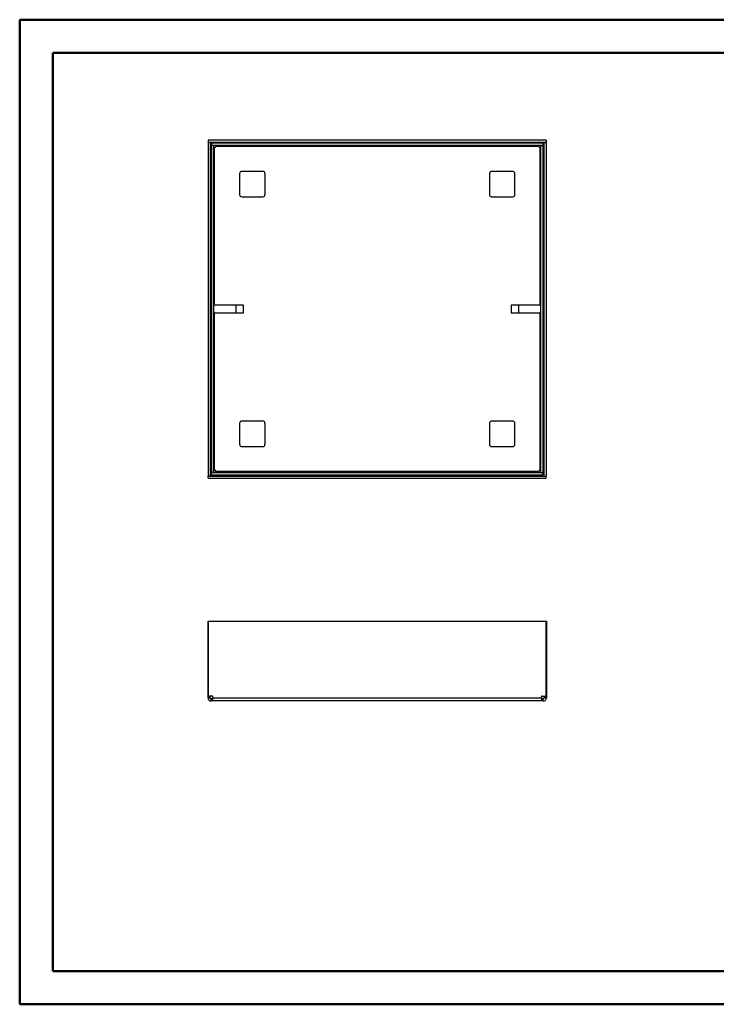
# Model space of a CAD drawing. Header units: millimetres. Extents: x 0 to 420, y 0 to 297.
# Tile 1 of 2: x 0 to 210, y 0 to 297. Entities that reach past the tile are written whole.
import ezdxf

# ---------------------------------------------------------------- set-up
doc = ezdxf.new("R2010")
doc.units = ezdxf.units.MM

msp = doc.modelspace()

# ---------------------------------------------------------------- linework, layer by layer
at = {"color": 7, "linetype": 'Continuous', "lineweight": 50}
for p, q in [((0.38, 0.21), (0.38, 297.21)), ((0.38, 297.21), (420.38, 297.21)), ((10.38, 10.21), (10.38, 287.21)), ((10.38, 287.21), (410.38, 287.21)), ((10.38, 10.21), (410.38, 10.21)), ((0.38, 0.21), (420.38, 0.21))]:
    msp.add_line(p, q, dxfattribs=at)
at = {"color": 7, "linetype": 'Continuous', "lineweight": 25}
for p, q in [((57.16, 260.2), (57.16, 159.56)), ((57.83, 260.2), (57.16, 260.2)), ((159.13, 260.88), (57.2, 260.88)), ((57.2, 260.88), (57.2, 260.21)), ((159.13, 260.21), (57.2, 260.21)), ((57.83, 260.2), (57.83, 159.56)), ((58.1, 160.36), (58.1, 259.4)), ((58.1, 259.4), (58.2, 259.4)), ((58.16, 259.28), (58.16, 160.65)), ((58.83, 259.28), (58.16, 259.28)), ((158.13, 259.96), (58.2, 259.96)), ((58.2, 259.96), (58.2, 259.3)), ((158.13, 259.3), (58.2, 259.3)), ((58.83, 259.28), (58.83, 160.65)), ((59.1, 211.13), (59.1, 258.65)), ((59.15, 258.65), (59.1, 258.65)), ((59.48, 259.03), (156.85, 259.03)), ((59.48, 259.03), (59.48, 258.98)), ((156.85, 258.98), (156.85, 259.03)), ((157.23, 258.65), (157.18, 258.65)), ((157.23, 258.65), (157.23, 211.13)), ((157.5, 160.65), (157.5, 259.28)), ((157.5, 259.28), (158.16, 259.28)), ((158.13, 259.96), (158.13, 259.3)), ((158.13, 259.4), (158.23, 259.4)), ((158.16, 160.65), (158.16, 259.28)), ((158.23, 259.4), (158.23, 160.36)), ((158.5, 159.56), (158.5, 260.2)), ((158.5, 260.2), (159.16, 260.2)), ((159.13, 260.88), (159.13, 260.21)), ((159.16, 159.56), (159.16, 260.2)), ((66.66, 250.8), (66.66, 244.46)), ((73.66, 251.46), (67.33, 251.46)), ((74.33, 244.46), (74.33, 250.8)), ((142, 250.8), (142, 244.46)), ((149, 251.46), (142.66, 251.46)), ((149.66, 244.46), (149.66, 250.8)), ((67.33, 243.8), (73.66, 243.8)), ((142.66, 243.8), (149, 243.8)), ((58.83, 211.13), (59.1, 211.13)), ((67.83, 211.13), (59.1, 211.13)), ((65.5, 211.13), (65.5, 208.8)), ((67.83, 208.8), (67.83, 211.13)), ((157.23, 211.13), (148.5, 211.13)), ((148.5, 211.13), (148.5, 208.8)), ((150.83, 208.8), (150.83, 211.13)), ((157.23, 211.13), (157.5, 211.13)), ((59.1, 208.8), (58.83, 208.8)), ((59.1, 161.28), (59.1, 208.8)), ((59.1, 208.8), (67.83, 208.8)), ((148.5, 208.8), (157.23, 208.8)), ((157.23, 208.8), (157.23, 161.28)), ((157.5, 208.8), (157.23, 208.8)), ((66.66, 175.46), (66.66, 169.13)), ((73.66, 176.13), (67.33, 176.13)), ((74.33, 169.13), (74.33, 175.46)), ((142, 175.46), (142, 169.13)), ((149, 176.13), (142.66, 176.13)), ((149.66, 169.13), (149.66, 175.46)), ((67.33, 168.46), (73.66, 168.46)), ((142.66, 168.46), (149, 168.46)), ((58.83, 160.65), (58.16, 160.65)), ((58.2, 159.96), (58.2, 160.63)), ((58.2, 160.63), (158.13, 160.63)), ((59.1, 161.28), (59.15, 161.28)), ((59.48, 160.95), (59.48, 160.9)), ((156.85, 160.9), (59.48, 160.9)), ((156.85, 160.9), (156.85, 160.95)), ((157.18, 161.28), (157.23, 161.28)), ((157.5, 160.65), (158.16, 160.65)), ((158.13, 159.96), (158.13, 160.63)), ((57.83, 159.56), (57.16, 159.56)), ((57.2, 158.88), (57.2, 159.55)), ((57.2, 159.55), (159.13, 159.55)), ((57.2, 158.88), (159.13, 158.88)), ((58.2, 160.36), (58.1, 160.36)), ((58.2, 159.96), (158.13, 159.96)), ((58.65, 159.81), (58.65, 159.96)), ((157.68, 159.81), (58.65, 159.81)), ((157.68, 159.96), (157.68, 159.81)), ((158.23, 160.36), (158.13, 160.36)), ((158.5, 159.56), (159.16, 159.56)), ((159.13, 158.88), (159.13, 159.55)), ((57.2, 115.81), (57.16, 115.81)), ((57.16, 115.81), (57.16, 93.21)), ((57.2, 93.21), (57.2, 115.81)), ((57.2, 115.81), (159.13, 115.81)), ((159.13, 93.21), (159.13, 115.81)), ((159.13, 115.81), (159.16, 115.81)), ((159.16, 115.81), (159.16, 93.21)), ((57.16, 93.21), (57.2, 93.21)), ((57.16, 93.04), (57.16, 93.21)), ((57.16, 93.04), (57.83, 93.04)), ((57.16, 92.66), (57.16, 93.04)), ((57.16, 92.66), (57.83, 92.66)), ((58.48, 93.21), (57.2, 93.21)), ((57.83, 93.04), (57.83, 93.21)), ((57.83, 92.66), (57.83, 93.04)), ((58.1, 91.73), (58.1, 92.39)), ((58.48, 92.39), (58.1, 92.39)), ((58.48, 91.73), (58.48, 92.39)), ((58.65, 92.39), (58.48, 92.39)), ((58.65, 92.66), (58.65, 93.04)), ((58.65, 92.66), (157.68, 92.66)), ((157.68, 92.66), (157.68, 93.04)), ((157.85, 92.39), (157.68, 92.39)), ((157.85, 93.21), (159.13, 93.21)), ((157.85, 91.73), (157.85, 92.39)), ((158.23, 92.39), (157.85, 92.39)), ((158.23, 91.73), (158.23, 92.39)), ((158.5, 93.21), (158.5, 93.04)), ((159.16, 93.04), (158.5, 93.04)), ((158.5, 93.04), (158.5, 92.66)), ((159.16, 92.66), (158.5, 92.66)), ((159.16, 93.21), (159.13, 93.21)), ((159.16, 93.21), (159.16, 93.04)), ((159.16, 93.04), (159.16, 92.66)), ((58.48, 91.73), (58.1, 91.73)), ((58.65, 91.73), (58.48, 91.73)), ((157.68, 91.73), (58.65, 91.73)), ((157.85, 91.73), (157.68, 91.73)), ((158.23, 91.73), (157.85, 91.73))]:
    msp.add_line(p, q, dxfattribs=at)
for centre, radius, start, end in [((59.15, 258.98), 0.333, 270, 0), ((157.18, 258.98), 0.333, 180, 270), ((67.33, 250.8), 0.667, 90, 180), ((73.66, 250.8), 0.667, 0, 90), ((142.66, 250.8), 0.667, 90, 180), ((149, 250.8), 0.667, 0, 90), ((67.33, 244.46), 0.667, 180, 270), ((73.66, 244.46), 0.667, 270, 0), ((142.66, 244.46), 0.667, 180, 270), ((149, 244.46), 0.667, 270, 0), ((67.33, 175.46), 0.667, 90, 180), ((73.66, 175.46), 0.667, 0, 90), ((142.66, 175.46), 0.667, 90, 180), ((149, 175.46), 0.667, 0, 90), ((67.33, 169.13), 0.667, 180, 270), ((73.66, 169.13), 0.667, 270, 0), ((142.66, 169.13), 0.667, 180, 270), ((149, 169.13), 0.667, 270, 0), ((59.15, 160.95), 0.333, 0, 90), ((157.18, 160.95), 0.333, 90, 180), ((58.48, 93.04), 0.167, 0, 90), ((157.85, 93.04), 0.167, 90, 180)]:
    msp.add_arc(centre, radius, start, end, dxfattribs=at)
for points in [[(58.1, 259.4), (58.06, 259.4), (57.99, 259.4), (57.9, 259.4), (57.84, 259.4), (57.83, 259.4), (57.83, 259.4)], [(59.1, 258.65), (59.06, 258.65), (58.99, 258.65), (58.9, 258.65), (58.84, 258.65), (58.83, 258.65), (58.83, 258.65)], [(59.48, 259.3), (59.48, 259.29), (59.48, 259.29), (59.48, 259.22), (59.48, 259.14), (59.48, 259.07), (59.48, 259.03)], [(156.85, 259.03), (156.85, 259.07), (156.85, 259.14), (156.85, 259.22), (156.85, 259.29), (156.85, 259.29), (156.85, 259.3)], [(157.5, 258.65), (157.49, 258.65), (157.49, 258.65), (157.42, 258.65), (157.34, 258.65), (157.27, 258.65), (157.23, 258.65)], [(158.5, 259.4), (158.49, 259.4), (158.49, 259.4), (158.42, 259.4), (158.34, 259.4), (158.27, 259.4), (158.23, 259.4)], [(58.83, 161.28), (58.83, 161.28), (58.84, 161.28), (58.9, 161.28), (58.99, 161.28), (59.06, 161.28), (59.1, 161.28)], [(59.48, 160.9), (59.48, 160.86), (59.48, 160.79), (59.48, 160.71), (59.48, 160.64), (59.48, 160.64), (59.48, 160.63)], [(156.85, 160.63), (156.85, 160.64), (156.85, 160.64), (156.85, 160.71), (156.85, 160.79), (156.85, 160.86), (156.85, 160.9)], [(157.23, 161.28), (157.27, 161.28), (157.34, 161.28), (157.42, 161.28), (157.49, 161.28), (157.49, 161.28), (157.5, 161.28)], [(57.83, 160.36), (57.83, 160.36), (57.84, 160.36), (57.9, 160.36), (57.99, 160.36), (58.06, 160.36), (58.1, 160.36)], [(58.65, 159.81), (58.65, 159.78), (58.65, 159.71), (58.65, 159.62), (58.65, 159.56), (58.65, 159.55), (58.65, 159.55)], [(157.68, 159.55), (157.68, 159.55), (157.68, 159.56), (157.68, 159.62), (157.68, 159.71), (157.68, 159.78), (157.68, 159.81)], [(158.23, 160.36), (158.27, 160.36), (158.34, 160.36), (158.42, 160.36), (158.49, 160.36), (158.49, 160.36), (158.5, 160.36)], [(57.16, 92.66), (57.18, 92.54), (57.21, 92.29), (57.42, 91.98), (57.73, 91.77), (57.98, 91.74), (58.1, 91.73)], [(57.83, 92.66), (57.83, 92.62), (57.84, 92.55), (57.9, 92.47), (57.99, 92.4), (58.06, 92.4), (58.1, 92.39)], [(58.65, 91.73), (58.65, 91.74), (58.65, 91.77), (58.65, 91.98), (58.65, 92.29), (58.65, 92.54), (58.65, 92.66)], [(157.68, 92.66), (157.68, 92.54), (157.68, 92.29), (157.68, 91.98), (157.68, 91.77), (157.68, 91.74), (157.68, 91.73)], [(158.23, 91.73), (158.35, 91.74), (158.6, 91.77), (158.91, 91.98), (159.12, 92.29), (159.15, 92.54), (159.16, 92.66)], [(158.23, 92.39), (158.27, 92.4), (158.34, 92.4), (158.42, 92.47), (158.49, 92.55), (158.49, 92.62), (158.5, 92.66)]]:
    msp.add_open_spline(points, degree=3, dxfattribs=at)
for points, knots in [([(58.65, 260.21), (58.65, 260.21), (58.65, 260.2), (58.65, 260.14), (58.65, 260.06), (58.65, 259.99), (58.65, 259.96)], [0, 0, 0, 0, 0.260642, 0.521284, 0.781926, 1, 1, 1, 1]), ([(157.68, 259.96), (157.68, 259.99), (157.68, 260.06), (157.68, 260.14), (157.68, 260.2), (157.68, 260.21), (157.68, 260.21)], [0, 0, 0, 0, 0.218074, 0.478716, 0.739358, 1, 1, 1, 1])]:
    msp.add_open_spline(points, degree=3, knots=knots, dxfattribs=at)

doc.saveas('drawing.dxf')
